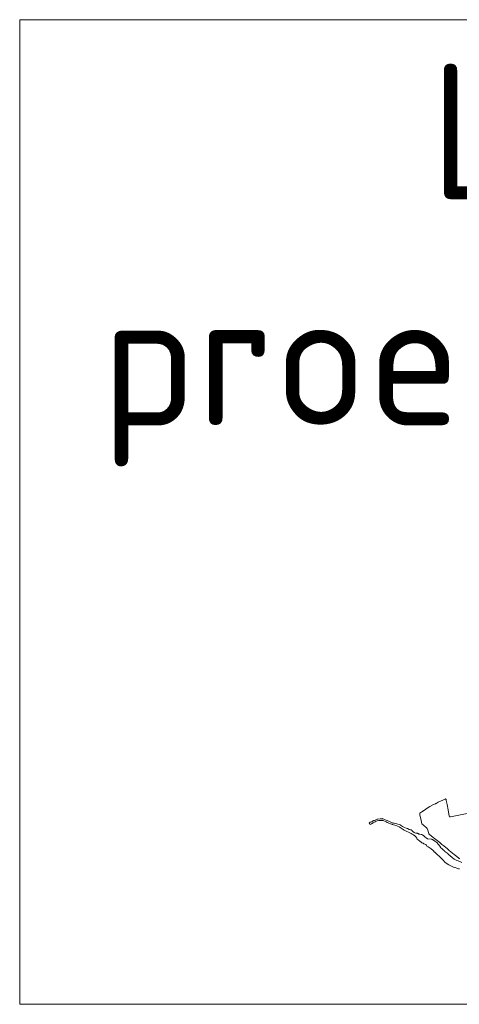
# Model space of a CAD drawing. Header units: metres. Extents: x 104777 to 177370, y 409697 to 438337.
# Tile 1 of 133: x 124814 to 128057, y 420388 to 427646. Entities that reach past the tile are written whole.
import ezdxf

# ---------------------------------------------------------------- set-up
doc = ezdxf.new("R2010")
doc.units = ezdxf.units.M
doc.layers.add('00_KADER', color=5, linetype='Continuous')
doc.layers.add('00_TEKST1', color=7, linetype='Continuous')
doc.layers.add('B-WE-GR-GRAS-GV', color=60, linetype='Continuous', lineweight=13)
doc.layers.add('B-WE-OG-WATER_RIVIER-GV', color=130, linetype='Continuous', lineweight=18)
doc.styles.add('Legend', font='calibri.ttf')

msp = doc.modelspace()

# ---------------------------------------------------------------- linework, layer by layer
at = {"layer": '00_KADER', "linetype": 'Continuous', "lineweight": 0, "ltscale": 20}
msp.add_lwpolyline([(124813.807, 427646.125), (133889.459, 427646.125), (133889.459, 420387.63), (124813.807, 420387.63)], close=True, dxfattribs=at)
at = {"layer": 'B-WE-GR-GRAS-GV', "ltscale": 20, "flags": 128}
for points in [[(128113.279, 421794.138), (128016.51, 421775.444), (127991.321, 421769.989), (127983.939, 421768.982), (127980.851, 421775.146), (127973.468, 421820.161), (127965.803, 421861.636), (127960.377, 421888.99), (127959.19, 421894.71), (127958.532, 421896.938), (127956.997, 421899.604), (127954.624, 421902.126), (127952.503, 421901.129), (127936.092, 421893.416), (127901.27, 421877.05), (127885.134, 421869.166), (127883.226, 421868.234), (127880.063, 421866.689), (127878.145, 421865.752), (127860.95, 421857.35), (127840.109, 421845.049), (127827.32, 421837.5), (127791.306, 421813.796), (127790.042, 421812.964), (127786.266, 421810.479), (127784.794, 421809.51), (127780.235, 421806.509), (127765.56, 421796.85), (127764.607, 421795.006), (127764.37, 421793.424), (127765.928, 421785.187), (127774.971, 421742.662), (127780.189, 421717.615), (127792.871, 421707.173), (127814.77, 421689.14)], [(127821.8, 421678.51), (127831.22, 421647.55)], [(127835.21, 421641.59), (127864.767, 421617.641), (127883.33, 421602.6), (127911.697, 421579.624), (127927.768, 421566.929), (127942.829, 421554.877), (127945.023, 421553.122), (127966.581, 421535.448), (127982.566, 421521.863), (128017.998, 421492.851), (128037.369, 421476.989), (128053.261, 421464.164), (128056.421, 421461.823), (128061.202, 421459.555)]]:
    msp.add_lwpolyline(points, dxfattribs=at)
at = {"layer": 'B-WE-GR-GRAS-GV', "ltscale": 20}
for points in [[(127814.77, 421689.14, -0.14824816), (127821.8, 421678.51)], [(127831.22, 421647.55, 0.15197204), (127835.21, 421641.59)]]:
    msp.add_lwpolyline(points, format="xyb", dxfattribs=at)
at = {"layer": 'B-WE-OG-WATER_RIVIER-GV', "ltscale": 20, "flags": 128}
for points in [[(127848.847, 421605.636), (127824.907, 421607.821), (127822.083, 421608.601), (127811.231, 421615.442), (127805.118, 421619.857), (127793.968, 421629.016), (127784.922, 421637.057), (127780.179, 421639.306), (127776.284, 421639.934), (127765.116, 421641.096), (127758.388, 421642.149), (127753.501, 421645.823), (127750.53, 421647.851), (127748.056, 421648.444), (127735.648, 421649.814), (127728.058, 421651.955), (127723.484, 421653.844), (127720.157, 421655.88), (127715.439, 421659.194), (127713.009, 421661.564), (127709.907, 421665.55), (127707.854, 421668.799), (127703.136, 421672.114), (127701.027, 421673.054), (127697.487, 421673.674), (127686.349, 421676.079), (127673.188, 421682.977), (127665.633, 421686.538), (127652.935, 421690.581), (127638.02, 421698.41), (127630.482, 421704.354), (127623.327, 421708.083), (127622.512, 421709.316), (127622.555, 421710.74), (127576.624, 421723.972), (127576.308, 421723.827), (127574.713, 421723.54), (127572.131, 421723.951), (127564.198, 421725.982), (127528.769, 421739.661), (127523.219, 421741.804), (127508.658, 421748.102), (127498.917, 421752.597), (127492.234, 421754.2), (127491.34, 421754.632), (127490.891, 421754.982), (127490.783, 421756.491), (127491.037, 421757.471), (127490.671, 421758.266), (127489.605, 421758.253), (127488.549, 421757.528), (127487.41, 421756.27), (127486.628, 421754.927), (127485.834, 421754.473), (127482.726, 421754.345), (127478.283, 421754.465), (127472.33, 421754.478), (127455.606, 421753.029), (127450.005, 421751.684), (127441.214, 421747.976), (127435.034, 421745.126), (127431.759, 421743.511), (127429.077, 421742.428), (127427.727, 421742.561), (127426.95, 421743.519), (127423.42, 421742.044), (127423.776, 421741.087), (127423.266, 421739.957), (127422.371, 421739.612), (127421.253, 421739.182), (127420.522, 421738.97), (127419.089, 421738.555), (127416.922, 421738.153), (127415.81, 421737.315), (127414.566, 421734.977), (127412.401, 421733.839), (127411.739, 421734.859), (127410.237, 421733.866), (127410.845, 421732.845), (127410.477, 421732.603), (127408.376, 421732.875), (127402.401, 421731.526), (127400.462, 421730.902), (127398.232, 421729.525), (127396.838, 421727.26), (127393.269, 421725.267), (127390.911, 421723.623), (127393.487, 421720.027), (127394.115, 421719.159), (127394.225, 421719.006), (127394.416, 421718.734), (127395.465, 421717.238), (127395.736, 421716.851), (127397.831, 421713.853), (127408.372, 421719.171), (127421.959, 421726.025), (127436.39, 421732.859), (127444.131, 421736.798), (127450.33, 421739.744), (127461.808, 421742.948), (127470.959, 421743.622), (127483.04, 421743.688), (127490.599, 421743.074), (127493.273, 421742.398), (127495.505, 421741.538), (127517.747, 421732.05), (127525.451, 421728.877), (127555.614, 421716.455), (127560.078, 421714.736), (127564.803, 421713.463), (127587.278, 421706.555), (127595.753, 421703.821), (127600.485, 421702.016), (127613.192, 421694.805), (127620.346, 421691.165), (127635.485, 421681.943), (127650.17, 421671.987), (127664.198, 421664.18), (127687.054, 421654.023), (127701.982, 421646.727), (127709.351, 421642.815), (127719.319, 421636.173), (127727.685, 421629.392), (127734.933, 421621.263), (127742.002, 421611.625), (127744.401, 421608.012), (127744.549, 421606.764), (127744.439, 421605.795), (127746.504, 421603.644), (127746.966, 421603.861), (127749.093, 421603.632), (127752.052, 421601.071), (127756.384, 421596.522), (127762.132, 421591.761), (127778.253, 421579.297), (127778.308, 421579.05), (127783.719, 421575.995)], [(127785.684, 421577.447), (127788.837, 421575.069)], [(128076.052, 421434.07), (128047.958, 421444.934), (128037.139, 421448.898), (128029.046, 421452.295), (128017.995, 421458.252), (128005.432, 421467.801), (127985.747, 421484.1), (127976.52, 421491.968), (127973.055, 421495.607), (127971.361, 421499.026), (127957.026, 421508.796), (127950.407, 421514.289), (127946.603, 421518.648), (127940.127, 421522.716), (127926.763, 421535.839), (127920.875, 421542.204), (127913.152, 421553.412), (127903.171, 421566.807), (127890.327, 421579.385), (127875.871, 421591.468), (127867.12, 421597.014), (127861.337, 421600.354), (127858.213, 421603.452), (127853.625, 421604.808), (127848.847, 421605.636)], [(127817.532, 421553.382), (127826.264, 421548.229), (127826.614, 421549.287), (127833.122, 421543.994), (127849.224, 421533.825), (127862.983, 421522.292), (127874.48, 421510.218), (127875.082, 421509.585), (127880.137, 421504.277), (127923.228, 421463.946), (127936.237, 421450.832), (127950.099, 421436.274), (127967.735, 421423.402), (127979.262, 421415.123), (127998.397, 421405.413), (128014.045, 421398.455), (128023.922, 421395.37), (128025.371, 421395.018), (128038.587, 421391.812), (128046.284, 421388.119), (128050.37, 421386.495), (128056.669, 421385.834)]]:
    msp.add_lwpolyline(points, dxfattribs=at)
at = {"layer": 'B-WE-OG-WATER_RIVIER-GV', "ltscale": 20}
for points in [[(127783.719, 421575.995, -0.02742334), (127784.37, 421577.381)], [(127784.37, 421577.381, -0.40659552), (127785.684, 421577.447)], [(127788.837, 421575.069, 0.04592487), (127794.973, 421571.152)], [(127794.973, 421571.152, -0.04771222), (127807.103, 421566.16)], [(127807.103, 421566.16, -0.14191962), (127811.489, 421562.213)], [(127811.489, 421562.213, -0.05527803), (127813.943, 421556.947)], [(127813.943, 421556.947, 0.11789539), (127816.051, 421555.485)], [(127816.051, 421555.485, -0.53489835), (127817.691, 421553.555)], [(127817.691, 421553.555, -0.00500205), (127817.532, 421553.382)]]:
    msp.add_lwpolyline(points, format="xyb", dxfattribs=at)

# ---------------------------------------------------------------- texts
at = {"layer": '00_TEKST1', "lineweight": 0, "ltscale": 20, "insert": (125411.7, 427322.758), "char_height": 1000, "width": 8796.32031, "attachment_point": 1, "style": 'Legend'}
msp.add_mtext('{\\fNLCS-ISO|b0|i0|c0|p34;    Locatie\\Pproefsleuven}', dxfattribs=at)

doc.saveas('drawing.dxf')
